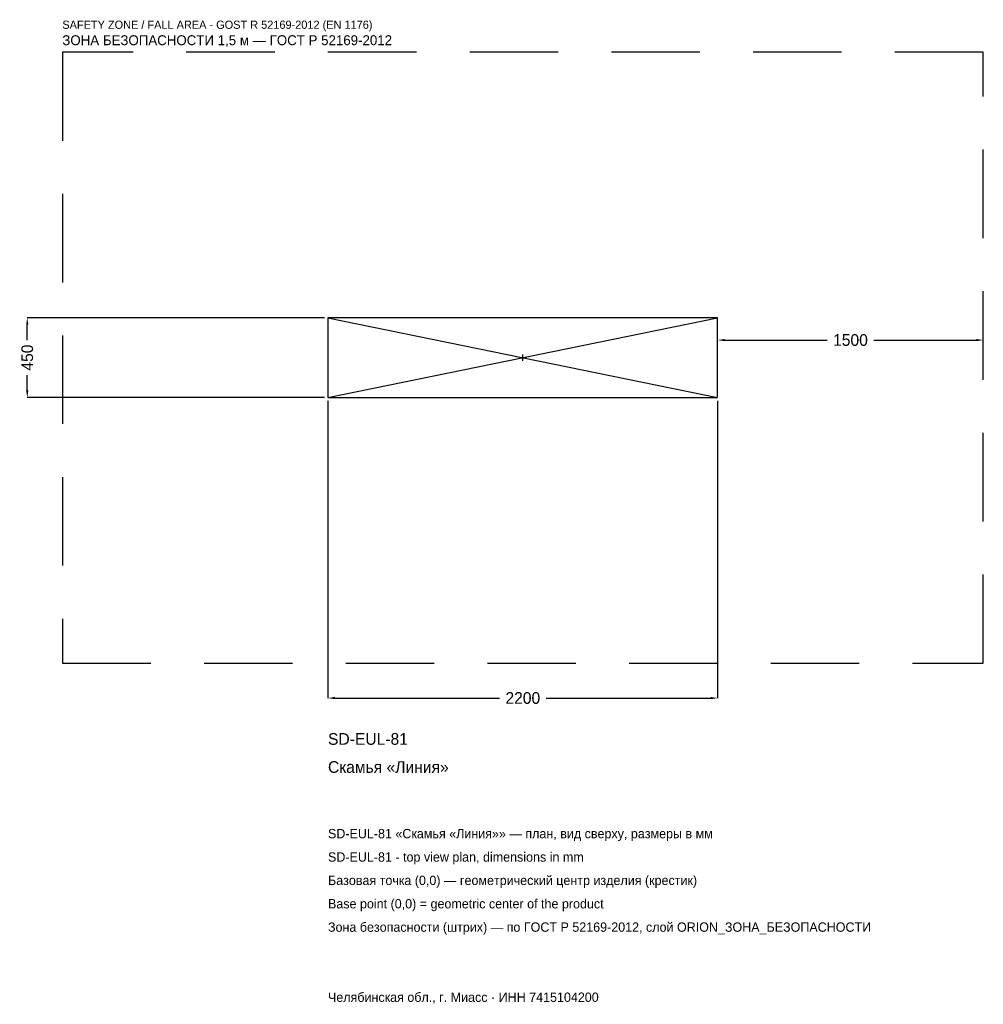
# Model space of a CAD drawing. Header units: metres. Extents: x -2841 to 2600, y -3653 to 1909.
import ezdxf

# ---------------------------------------------------------------- set-up
doc = ezdxf.new("R2010")
doc.units = ezdxf.units.M
doc.linetypes.add('DASHED', pattern=[800, 500, -300])
for name, color, linetype in [('ЗСК_ДАННЫЕ', 3, 'Continuous'), ('ЗСК_ЗОНА_БЕЗОПАСНОСТИ', 1, 'Continuous'), ('ЗСК_КОНТУР', 7, 'Continuous'), ('ЗСК_РАЗМЕРЫ', 8, 'Continuous')]:
    doc.layers.add(name, color=color, linetype=linetype)
doc.dimstyles.new('ORION', dxfattribs={"dimtxt": 66, "dimasz": 39.6, "dimexe": 1.25, "dimexo": 19.8, "dimtad": 1, "dimdec": 0, "dimcen": 2.5, "dimazin": 3, "dimtfac": 1, "dimtmove": 0, "dimatfit": 3})

# ---------------------------------------------------------------- blocks, each defined once
blk = doc.blocks.new('_CLOSEDFILLED')
at = {"color": 0, "linetype": 'BYBLOCK'}
blk.add_solid([(-1, 0.16), (0, 0), (-1, -0.16)], dxfattribs=at)
blk = doc.blocks.new('*D1')
for p, q in [((-1100, -244.8), (-1100, -1923)), ((1100, -244.8), (1100, -1923)), ((-1060.4, -1923), (-132, -1923)), ((132, -1923), (1060.4, -1923))]:
    blk.add_line(p, q)
at = {"layer": 'Defpoints'}
for p in [(-1100, -225), (1100, -225), (-1100, -1923)]:
    blk.add_point(p, dxfattribs=at)
at = {"layer": 'ЗСК_РАЗМЕРЫ', "xscale": 39.6, "yscale": 39.6, "rotation": 180}
blk.add_blockref('_CLOSEDFILLED', (-1100, -1923), dxfattribs=at)
at = {"layer": 'ЗСК_РАЗМЕРЫ', "xscale": 39.6, "yscale": 39.6}
blk.add_blockref('_CLOSEDFILLED', (1100, -1923), dxfattribs=at)
at = {"layer": 'ЗСК_РАЗМЕРЫ', "insert": (0, -1923), "char_height": 66, "attachment_point": 5}
blk.add_mtext('2200', dxfattribs=at)
blk = doc.blocks.new('*D2')
for p, q in [((-1119.8, 225), (-2798, 225)), ((-2798, 99), (-2798, 185.4)), ((-2798, -185.4), (-2798, -99)), ((-1119.8, -225), (-2798, -225))]:
    blk.add_line(p, q)
at = {"layer": 'Defpoints'}
for p in [(-1100, 225), (-2798, -225), (-1100, -225)]:
    blk.add_point(p, dxfattribs=at)
at = {"layer": 'ЗСК_РАЗМЕРЫ', "xscale": 39.6, "yscale": 39.6}
for p, rotation in [((-2798, 225), 90), ((-2798, -225), 270)]:
    blk.add_blockref('_CLOSEDFILLED', p, dxfattribs=dict(at, rotation=rotation))
at = {"layer": 'ЗСК_РАЗМЕРЫ', "insert": (-2798, 0), "char_height": 66, "attachment_point": 5, "rotation": 90}
blk.add_mtext('450', dxfattribs=at)
blk = doc.blocks.new('*D3')
for p, q in [((1100, 19.8), (1100, 99)), ((1139.6, 99), (1718, 99)), ((1982, 99), (2560.4, 99)), ((2600, 19.8), (2600, 99))]:
    blk.add_line(p, q)
at = {"layer": 'Defpoints'}
for p in [(1100, 99), (1100, 0), (2600, 0)]:
    blk.add_point(p, dxfattribs=at)
at = {"layer": 'ЗСК_РАЗМЕРЫ', "xscale": 39.6, "yscale": 39.6, "rotation": 180}
blk.add_blockref('_CLOSEDFILLED', (1100, 99), dxfattribs=at)
at = {"layer": 'ЗСК_РАЗМЕРЫ', "xscale": 39.6, "yscale": 39.6}
blk.add_blockref('_CLOSEDFILLED', (2600, 99), dxfattribs=at)
at = {"layer": 'ЗСК_РАЗМЕРЫ', "insert": (1850, 99), "char_height": 66, "attachment_point": 5}
blk.add_mtext('1500', dxfattribs=at)
blk = doc.blocks.new('ОРИОН SD-EUL-81 Скамья Линия')
at = {"layer": 'ЗСК_ЗОНА_БЕЗОПАСНОСТИ', "linetype": 'DASHED'}
blk.add_lwpolyline([(-2600, -1725), (2600, -1725), (2600, 1725), (-2600, 1725)], close=True, dxfattribs=at)
at = {"layer": 'ЗСК_КОНТУР'}
for p, q in [((-1100, -225), (1100, 225)), ((-1100, 225), (1100, -225))]:
    blk.add_line(p, q, dxfattribs=at)
blk.add_lwpolyline([(-1100, -225), (1100, -225), (1100, 225), (-1100, 225)], close=True, dxfattribs=at)
at = {"layer": 'ЗСК_РАЗМЕРЫ'}
for p, q in [((-18, 0), (18, 0)), ((0, -18), (0, 18))]:
    blk.add_line(p, q, dxfattribs=at)
at = {"layer": 'ЗСК_ДАННЫЕ'}
for tag, p in [('АРТИКУЛ', (-1100, -2187)), ('НАИМЕНОВАНИЕ', (-1100, -2345.4))]:
    blk.add_attdef(tag, p, '', height=66, dxfattribs=at)
at = {"layer": 'ЗСК_ДАННЫЕ', "flags": 1}
for tag, p in [('ПРОИЗВОДИТЕЛЬ', (-1100, -2503.8)), ('ТЕЛЕФОН', (-1100, -2662.2)), ('САЙТ', (-1100, -2979)), ('АДРЕС', (-1100, -3137.4)), ('РЕКВИЗИТЫ', (-1100, -3295.8)), ('ГАБАРИТЫ', (-1100, -3454.2)), ('ЗОНА_БЕЗОПАСНОСТИ', (-1100, -3612.6))]:
    blk.add_attdef(tag, p, '', height=66, dxfattribs=at)
at = {"layer": 'ЗСК_ЗОНА_БЕЗОПАСНОСТИ', "color": 1}
for s, height, p in [('SAFETY ZONE / FALL AREA - GOST R 52169-2012 (EN 1176)', 46.2, (-2600, 1857)), ('ЗОНА БЕЗОПАСНОСТИ 1,5 м — ГОСТ Р 52169-2012', 56.1, (-2600, 1764.6))]:
    blk.add_text(s, height=height, dxfattribs=at).set_placement(p)
at = {"layer": 'ЗСК_РАЗМЕРЫ'}
dim = blk.add_linear_dim(base=(-2798, -225), p1=(-1100, -225), p2=(-1100, 225), angle=90, dimstyle='ORION', dxfattribs=at)
dim.commit()
dim.dimension.update_dxf_attribs({"geometry": '*D2', "text_midpoint": (-2798, 0)})
for base, p1, p2, picture, middle in [((1100, 99), (1100, 0), (2600, 0), '*D3', (1850, 99)), ((-1100, -1923), (-1100, -225), (1100, -225), '*D1', (0, -1923))]:
    dim = blk.add_linear_dim(base=base, p1=p1, p2=p2, dimstyle='ORION', dxfattribs=at)
    dim.commit()
    dim.dimension.update_dxf_attribs({"geometry": picture, "text_midpoint": middle})

msp = doc.modelspace()

# ---------------------------------------------------------------- block references
msp.add_blockref('ОРИОН SD-EUL-81 Скамья Линия', (0, 0)).add_auto_attribs({'АРТИКУЛ': 'SD-EUL-81', 'НАИМЕНОВАНИЕ': 'Скамья «Линия»'})

# ---------------------------------------------------------------- texts
at = {"layer": 'ЗСК_ДАННЫЕ', "color": 3}
for s, p in [('SD-EUL-81 «Скамья «Линия»» — план, вид сверху, размеры в мм', (-1100, -2715)), ('SD-EUL-81 - top view plan, dimensions in mm', (-1100, -2847)), ('Челябинская обл., г. Миасс · ИНН 7415104200', (-1100, -3639))]:
    msp.add_text(s, height=52.8, dxfattribs=at).set_placement(p)
at = {"layer": 'ЗСК_ДАННЫЕ', "color": 7}
for s, p in [('Базовая точка (0,0) — геометрический центр изделия (крестик)', (-1100, -2979)), ('Base point (0,0) = geometric center of the product', (-1100, -3111))]:
    msp.add_text(s, height=52.8, dxfattribs=at).set_placement(p)
at = {"layer": 'ЗСК_ДАННЫЕ', "color": 1}
msp.add_text('Зона безопасности (штрих) — по ГОСТ Р 52169-2012, слой ORION_ЗОНА_БЕЗОПАСНОСТИ', height=52.8, dxfattribs=at).set_placement((-1100, -3243))

doc.saveas('drawing.dxf')
